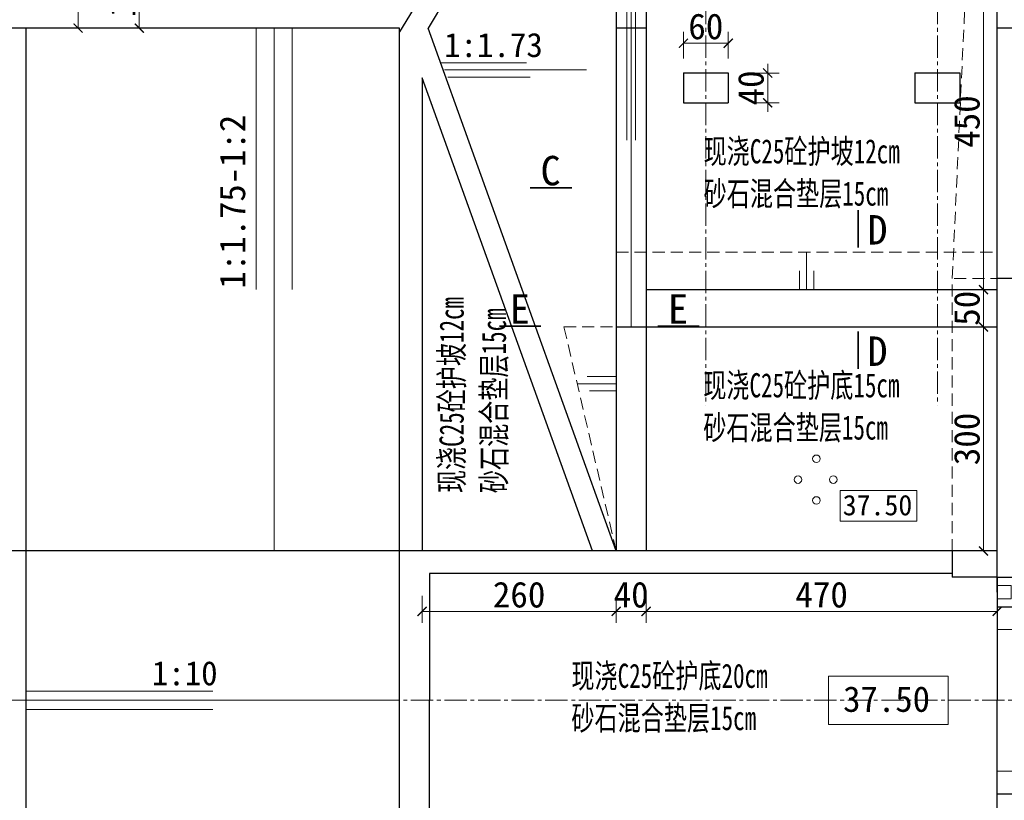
# Model space of a CAD drawing. Extents: x -13074 to 1448651, y 3648755 to 8081248.
# Tile 22 of 173: x 557528 to 557660, y 3858549 to 3858653. Entities that reach past the tile are written whole.
import ezdxf

# ---------------------------------------------------------------- set-up
doc = ezdxf.new("R2010")
doc.units = 0
doc.header["$PDMODE"] = 32
doc.header["$PDSIZE"] = 0.2
doc.linetypes.add('CENTER2', pattern=[1.125, 0.75, -0.125, 0.125, -0.125])
doc.linetypes.add('HIDDEN2', pattern=[0.1875, 0.125, -0.0625])
doc.layers.get('0').update_dxf_attribs({"linetype": 'CONTINUOUS'})
doc.layers.get('Defpoints').update_dxf_attribs({"linetype": 'CONTINUOUS'})
for name, color, linetype, lineweight in [('0.09标注线', 3, 'CONTINUOUS', 9), ('0.15红线', 1, 'CONTINUOUS', 15), ('0.15虚线', 1, 'HIDDEN2', 15), ('0.30粗线', 7, 'CONTINUOUS', 30), ('0.3黄粗', 7, 'CONTINUOUS', 30), ('细实线', 3, 'CONTINUOUS', 20)]:
    doc.layers.add(name, color=color, linetype=linetype, lineweight=lineweight)
doc.layers.add('PUB_DIM', color=3, linetype='CONTINUOUS')
doc.styles.add('-仿宋_GB2312', font='FangSong_GB2312.ttf')
doc.styles.add('TSSD_Dimension', font='tssdeng.shx', dxfattribs={"width": 0.7, "bigfont": '1hztxt.shx'})
doc.dimstyles.new('TSSD_100_100', dxfattribs={"dimtxt": 300, "dimasz": 100, "dimexe": 100, "dimexo": 250, "dimgap": 100, "dimtad": 1, "dimdec": 0, "dimzin": 0, "dimdsep": 46, "dimtxsty": 'TSSD_Dimension', "dimblk": 'ARCHTICK', "dimcen": 0, "dimdle": 100, "dimclrt": 7, "dimadec": 0, "dimazin": 0, "dimtfac": 1, "dimtdec": 0, "dimtix": 1, "dimtmove": 2, "dimatfit": 3, "dimfxl": 1, "dimtolj": 1, "dimtzin": 0, "dimarcsym": 0})
doc.dimstyles.new('副本 (5) (2) STANDARD', dxfattribs={"dimtxt": 2.3, "dimasz": 1, "dimexe": 1.25, "dimexo": 1.5, "dimgap": 0.2, "dimtad": 1, "dimdec": 1, "dimzin": 0, "dimdsep": 46, "dimtxsty": '-仿宋_GB2312', "dimblk": 'ARCHTICK', "dimcen": 0.09, "dimadec": 0, "dimazin": 0, "dimtfac": 1, "dimtdec": 1, "dimtix": 1, "dimtmove": 2, "dimatfit": 3, "dimfxl": 1.7, "dimfxlon": 1, "dimtolj": 1, "dimtzin": 0, "dimlwd": 9, "dimlwe": 9, "dimarcsym": 0})

# ---------------------------------------------------------------- blocks, each defined once
blk = doc.blocks.new('_ARCHTICK')
at = {"color": 0, "linetype": 'ByBlock', "const_width": 0.15}
blk.add_lwpolyline([(-0.5, -0.5), (0.5, 0.5)], dxfattribs=at)
blk = doc.blocks.new('*D2131')
at = {"layer": '0.09标注线', "color": 0, "linetype": 'Continuous', "lineweight": 9}
for p, q in [((557483.94, 3858582.31), (557483.94, 3858583.52)), ((557486.04, 3858582.31), (557482.42, 3858582.31)), ((557483.94, 3858582.31), (557483.94, 3858579.31)), ((557486.04, 3858579.31), (557482.42, 3858579.31)), ((557483.94, 3858579.31), (557483.94, 3858578.1))]:
    blk.add_line(p, q, dxfattribs=at)
at = {"layer": 'Defpoints', "color": 0, "linetype": 'Continuous', "lineweight": 13}
for p in [(557579.5, 3858582.31, 0.34), (557483.94, 3858579.31), (557583.19, 3858579.31, 0)]:
    blk.add_point(p, dxfattribs=at)
at = {"layer": '0.09标注线', "color": 0, "linetype": 'Continuous', "lineweight": 9, "xscale": 1.21, "yscale": 1.21, "zscale": 1.21}
for p, rotation in [((557483.94, 3858582.31), 270), ((557483.94, 3858579.31), 90)]:
    blk.add_blockref('_ARCHTICK', p, dxfattribs=dict(at, rotation=rotation))
at = {"layer": '0.09标注线', "color": 0, "linetype": 'Continuous', "lineweight": 13, "insert": (557481.72, 3858580.81), "char_height": 3.45, "attachment_point": 5, "rotation": 90, "style": '-仿宋_GB2312'}
blk.add_mtext('\\A1;30', dxfattribs=at)
blk = doc.blocks.new('*D2135')
at = {"layer": '0.09标注线', "color": 0, "linetype": 'Continuous', "lineweight": 9}
for p, q in [((557486.04, 3858579.31), (557482.42, 3858579.31)), ((557483.94, 3858545.31), (557483.94, 3858579.31)), ((557486.04, 3858545.31), (557482.42, 3858545.31))]:
    blk.add_line(p, q, dxfattribs=at)
at = {"layer": 'Defpoints', "color": 0, "linetype": 'Continuous', "lineweight": 13}
for p in [(557483.94, 3858579.31), (557583.19, 3858579.31, 0), (557583.19, 3858545.31, 0)]:
    blk.add_point(p, dxfattribs=at)
at = {"layer": '0.09标注线', "color": 0, "linetype": 'Continuous', "lineweight": 9, "xscale": 1.21, "yscale": 1.21, "zscale": 1.21}
for p, rotation in [((557483.94, 3858579.31), 90), ((557483.94, 3858545.31), 270)]:
    blk.add_blockref('_ARCHTICK', p, dxfattribs=dict(at, rotation=rotation))
at = {"layer": '0.09标注线', "color": 0, "linetype": 'Continuous', "lineweight": 13, "insert": (557481.72, 3858562.31), "char_height": 3.45, "attachment_point": 5, "rotation": 90, "style": '-仿宋_GB2312'}
blk.add_mtext('\\A1;340', dxfattribs=at)
blk = doc.blocks.new('*D2147')
at = {"layer": '0.09标注线', "color": 0, "linetype": 'Continuous', "lineweight": 9}
for p, q in [((557477.92, 3858652.31), (557474.3, 3858652.31)), ((557475.82, 3858472.31), (557475.82, 3858652.31)), ((557477.92, 3858472.31), (557474.3, 3858472.31))]:
    blk.add_line(p, q, dxfattribs=at)
at = {"layer": 'Defpoints', "color": 0, "linetype": 'Continuous', "lineweight": 13}
for p in [(557475.82, 3858652.31), (557551.18, 3858652.31, 0.33), (557579.19, 3858472.31, 0.33)]:
    blk.add_point(p, dxfattribs=at)
at = {"layer": '0.09标注线', "color": 0, "linetype": 'Continuous', "lineweight": 9, "xscale": 1.21, "yscale": 1.21, "zscale": 1.21}
for p, rotation in [((557475.82, 3858652.31), 90), ((557475.82, 3858472.31), 270)]:
    blk.add_blockref('_ARCHTICK', p, dxfattribs=dict(at, rotation=rotation))
at = {"layer": '0.09标注线', "color": 0, "linetype": 'Continuous', "lineweight": 13, "insert": (557473.6, 3858562.31), "char_height": 3.45, "attachment_point": 5, "rotation": 90, "style": '-仿宋_GB2312'}
blk.add_mtext('\\A1;1800', dxfattribs=at)
blk = doc.blocks.new('*D2150')
at = {"layer": '0.09标注线', "color": 0, "linetype": 'Continuous', "lineweight": 9}
for p, q in [((557486.04, 3858652.31), (557482.42, 3858652.31)), ((557483.94, 3858652.31), (557483.94, 3858582.31)), ((557486.04, 3858582.31), (557482.42, 3858582.31))]:
    blk.add_line(p, q, dxfattribs=at)
at = {"layer": 'Defpoints', "color": 0, "linetype": 'Continuous', "lineweight": 13}
for p in [(557571.86, 3858652.31), (557483.94, 3858582.31), (557579.5, 3858582.31, 0.34)]:
    blk.add_point(p, dxfattribs=at)
at = {"layer": '0.09标注线', "color": 0, "linetype": 'Continuous', "lineweight": 9, "xscale": 1.21, "yscale": 1.21, "zscale": 1.21}
for p, rotation in [((557483.94, 3858652.31), 90), ((557483.94, 3858582.31), 270)]:
    blk.add_blockref('_ARCHTICK', p, dxfattribs=dict(at, rotation=rotation))
at = {"layer": '0.09标注线', "color": 0, "linetype": 'Continuous', "lineweight": 13, "insert": (557481.72, 3858617.31), "char_height": 3.45, "attachment_point": 5, "rotation": 90, "style": '-仿宋_GB2312'}
blk.add_mtext('\\A1;700', dxfattribs=at)
blk = doc.blocks.new('*D2161')
at = {"layer": '0.09标注线', "color": 0, "linetype": 'Continuous', "lineweight": 9}
for p, q in [((557546.43, 3858662.31), (557542.81, 3858662.31)), ((557544.33, 3858652.31), (557544.33, 3858662.31)), ((557546.43, 3858652.31), (557542.81, 3858652.31))]:
    blk.add_line(p, q, dxfattribs=at)
at = {"layer": 'Defpoints', "color": 0, "linetype": 'Continuous', "lineweight": 13}
for p in [(557544.33, 3858662.31), (557562.79, 3858662.31, 0), (557571.86, 3858652.31, 0)]:
    blk.add_point(p, dxfattribs=at)
at = {"layer": '0.09标注线', "color": 0, "linetype": 'Continuous', "lineweight": 9, "xscale": 1.21, "yscale": 1.21, "zscale": 1.21}
for p, rotation in [((557544.33, 3858662.31), 90), ((557544.33, 3858652.31), 270)]:
    blk.add_blockref('_ARCHTICK', p, dxfattribs=dict(at, rotation=rotation))
at = {"layer": '0.09标注线', "color": 0, "linetype": 'Continuous', "lineweight": 13, "insert": (557542.11, 3858657.31), "char_height": 3.45, "attachment_point": 5, "rotation": 90, "style": '-仿宋_GB2312'}
blk.add_mtext('\\A1;100', dxfattribs=at)
blk = doc.blocks.new('*D2165')
at = {"layer": '0.09标注线', "color": 0, "linetype": 'Continuous', "lineweight": 9}
for p, q in [((557538.24, 3858745.81), (557534.62, 3858745.81)), ((557536.14, 3858652.32), (557536.14, 3858745.81)), ((557538.24, 3858652.32), (557534.62, 3858652.32))]:
    blk.add_line(p, q, dxfattribs=at)
at = {"layer": 'Defpoints', "color": 0, "linetype": 'Continuous', "lineweight": 13}
for p in [(557536.14, 3858745.81), (557602.19, 3858745.81, 0), (557551.13, 3858652.32, 0.01)]:
    blk.add_point(p, dxfattribs=at)
at = {"layer": '0.09标注线', "color": 0, "linetype": 'Continuous', "lineweight": 9, "xscale": 1.21, "yscale": 1.21, "zscale": 1.21}
for p, rotation in [((557536.14, 3858745.81), 90), ((557536.14, 3858652.32), 270)]:
    blk.add_blockref('_ARCHTICK', p, dxfattribs=dict(at, rotation=rotation))
at = {"layer": '0.09标注线', "color": 0, "linetype": 'Continuous', "lineweight": 13, "insert": (557533.92, 3858699.07), "char_height": 3.45, "attachment_point": 5, "rotation": 90, "style": '-仿宋_GB2312'}
blk.add_mtext('\\A1;935', dxfattribs=at)
blk = doc.blocks.new('*D2166')
at = {"layer": '0.09标注线', "color": 0, "linetype": 'Continuous', "lineweight": 9}
for p, q in [((557718.76, 3858618.81), (557722.38, 3858618.81)), ((557720.86, 3858578.81), (557720.86, 3858618.81)), ((557718.76, 3858578.81), (557722.38, 3858578.81))]:
    blk.add_line(p, q, dxfattribs=at)
at = {"layer": 'Defpoints', "color": 0, "linetype": 'Continuous', "lineweight": 13}
for p in [(557659.19, 3858618.81, 0.32), (557720.86, 3858618.81), (557659.19, 3858578.81)]:
    blk.add_point(p, dxfattribs=at)
at = {"layer": '0.09标注线', "color": 0, "linetype": 'Continuous', "lineweight": 9, "xscale": 1.21, "yscale": 1.21, "zscale": 1.21}
for p, rotation in [((557720.86, 3858618.81), 90), ((557720.86, 3858578.81), 270)]:
    blk.add_blockref('_ARCHTICK', p, dxfattribs=dict(at, rotation=rotation))
at = {"layer": '0.09标注线', "color": 0, "linetype": 'Continuous', "lineweight": 13, "insert": (557718.63, 3858598.81), "char_height": 3.45, "attachment_point": 5, "rotation": 90, "style": '-仿宋_GB2312'}
blk.add_mtext('\\A1;400', dxfattribs=at)
blk = doc.blocks.new('*D2167')
at = {"layer": '0.09标注线', "color": 0, "linetype": 'Continuous', "lineweight": 9}
for p, q in [((557582.19, 3858576.31), (557582.19, 3858572.7)), ((557608.19, 3858576.31), (557608.19, 3858572.7)), ((557582.19, 3858574.22), (557608.19, 3858574.22))]:
    blk.add_line(p, q, dxfattribs=at)
at = {"layer": 'Defpoints', "color": 0, "linetype": 'Continuous', "lineweight": 13}
for p in [(557582.19, 3858582.31, -0.52), (557608.19, 3858582.31, -0.52), (557608.19, 3858574.22)]:
    blk.add_point(p, dxfattribs=at)
at = {"layer": '0.09标注线', "color": 0, "linetype": 'Continuous', "lineweight": 9, "xscale": 1.21, "yscale": 1.21, "zscale": 1.21, "rotation": 180}
blk.add_blockref('_ARCHTICK', (557582.19, 3858574.22), dxfattribs=at)
at = {"layer": '0.09标注线', "color": 0, "linetype": 'Continuous', "lineweight": 9, "xscale": 1.21, "yscale": 1.21, "zscale": 1.21}
blk.add_blockref('_ARCHTICK', (557608.19, 3858574.22), dxfattribs=at)
at = {"layer": '0.09标注线', "color": 0, "linetype": 'Continuous', "lineweight": 13, "insert": (557595.19, 3858576.44), "char_height": 3.45, "attachment_point": 5, "style": '-仿宋_GB2312'}
blk.add_mtext('\\A1;260', dxfattribs=at)
blk = doc.blocks.new('*D2168')
at = {"layer": '0.09标注线', "color": 0, "linetype": 'Continuous', "lineweight": 9}
for p, q in [((557608.19, 3858576.31), (557608.19, 3858572.7)), ((557612.19, 3858576.31), (557612.19, 3858572.7)), ((557608.19, 3858574.22), (557606.98, 3858574.22)), ((557608.19, 3858574.22), (557612.19, 3858574.22)), ((557612.19, 3858574.22), (557613.4, 3858574.22))]:
    blk.add_line(p, q, dxfattribs=at)
at = {"layer": 'Defpoints', "color": 0, "linetype": 'Continuous', "lineweight": 13}
for p in [(557608.19, 3858582.31, -0.52), (557612.19, 3858582.31, -0.52), (557612.19, 3858574.22)]:
    blk.add_point(p, dxfattribs=at)
at = {"layer": '0.09标注线', "color": 0, "linetype": 'Continuous', "lineweight": 9, "xscale": 1.21, "yscale": 1.21, "zscale": 1.21}
blk.add_blockref('_ARCHTICK', (557608.19, 3858574.22), dxfattribs=at)
at = {"layer": '0.09标注线', "color": 0, "linetype": 'Continuous', "lineweight": 9, "xscale": 1.21, "yscale": 1.21, "zscale": 1.21, "rotation": 180}
blk.add_blockref('_ARCHTICK', (557612.19, 3858574.22), dxfattribs=at)
at = {"layer": '0.09标注线', "color": 0, "linetype": 'Continuous', "lineweight": 13, "insert": (557610.19, 3858576.44), "char_height": 3.45, "attachment_point": 5, "style": '-仿宋_GB2312'}
blk.add_mtext('\\A1;40', dxfattribs=at)
blk = doc.blocks.new('*D2169')
at = {"layer": '0.09标注线', "color": 0, "linetype": 'Continuous', "lineweight": 9}
for p, q in [((557612.19, 3858576.31), (557612.19, 3858572.7)), ((557659.19, 3858576.31), (557659.19, 3858572.7)), ((557612.19, 3858574.22), (557659.19, 3858574.22))]:
    blk.add_line(p, q, dxfattribs=at)
at = {"layer": 'Defpoints', "color": 0, "linetype": 'Continuous', "lineweight": 13}
for p in [(557612.19, 3858582.31, -0.52), (557659.19, 3858578.81, -0.52), (557659.19, 3858574.22)]:
    blk.add_point(p, dxfattribs=at)
at = {"layer": '0.09标注线', "color": 0, "linetype": 'Continuous', "lineweight": 9, "xscale": 1.21, "yscale": 1.21, "zscale": 1.21, "rotation": 180}
blk.add_blockref('_ARCHTICK', (557612.19, 3858574.22), dxfattribs=at)
at = {"layer": '0.09标注线', "color": 0, "linetype": 'Continuous', "lineweight": 9, "xscale": 1.21, "yscale": 1.21, "zscale": 1.21}
blk.add_blockref('_ARCHTICK', (557659.19, 3858574.22), dxfattribs=at)
at = {"layer": '0.09标注线', "color": 0, "linetype": 'Continuous', "lineweight": 13, "insert": (557635.69, 3858576.44), "char_height": 3.45, "attachment_point": 5, "style": '-仿宋_GB2312'}
blk.add_mtext('\\A1;470', dxfattribs=at)
blk = doc.blocks.new('*D2173')
at = {"layer": '0.09标注线', "color": 0, "linetype": 'Continuous', "lineweight": 9}
for p, q in [((557657.37, 3858617.31), (557657.37, 3858618.52)), ((557657.38, 3858617.31), (557655.85, 3858617.31)), ((557657.37, 3858617.31), (557657.37, 3858612.31)), ((557657.38, 3858612.31), (557655.85, 3858612.31)), ((557657.37, 3858612.31), (557657.37, 3858611.1))]:
    blk.add_line(p, q, dxfattribs=at)
at = {"layer": 'Defpoints', "color": 0, "linetype": 'Continuous', "lineweight": 13}
for p in [(557659.19, 3858617.31, -0.52), (557657.37, 3858612.31), (557659.19, 3858612.31, -0.52)]:
    blk.add_point(p, dxfattribs=at)
at = {"layer": '0.09标注线', "color": 0, "linetype": 'Continuous', "lineweight": 9, "xscale": 1.21, "yscale": 1.21, "zscale": 1.21}
for p, rotation in [((557657.37, 3858617.31), 270), ((557657.37, 3858612.31), 90)]:
    blk.add_blockref('_ARCHTICK', p, dxfattribs=dict(at, rotation=rotation))
at = {"layer": '0.09标注线', "color": 0, "linetype": 'Continuous', "lineweight": 13, "insert": (557655.15, 3858614.81), "char_height": 3.45, "attachment_point": 5, "rotation": 90, "style": '-仿宋_GB2312'}
blk.add_mtext('\\A1;50', dxfattribs=at)
blk = doc.blocks.new('*D2174')
at = {"layer": '0.09标注线', "color": 0, "linetype": 'Continuous', "lineweight": 9}
for p, q in [((557657.38, 3858612.31), (557655.85, 3858612.31)), ((557657.37, 3858612.31), (557657.37, 3858582.31)), ((557657.38, 3858582.31), (557655.85, 3858582.31))]:
    blk.add_line(p, q, dxfattribs=at)
at = {"layer": 'Defpoints', "color": 0, "linetype": 'Continuous', "lineweight": 13}
for p in [(557659.19, 3858612.31, -0.52), (557657.37, 3858582.31), (557659.19, 3858582.31, -0.52)]:
    blk.add_point(p, dxfattribs=at)
at = {"layer": '0.09标注线', "color": 0, "linetype": 'Continuous', "lineweight": 9, "xscale": 1.21, "yscale": 1.21, "zscale": 1.21}
for p, rotation in [((557657.37, 3858612.31), 90), ((557657.37, 3858582.31), 270)]:
    blk.add_blockref('_ARCHTICK', p, dxfattribs=dict(at, rotation=rotation))
at = {"layer": '0.09标注线', "color": 0, "linetype": 'Continuous', "lineweight": 13, "insert": (557655.15, 3858597.31), "char_height": 3.45, "attachment_point": 5, "rotation": 90, "style": '-仿宋_GB2312'}
blk.add_mtext('\\A1;300', dxfattribs=at)
blk = doc.blocks.new('*D2253')
at = {"layer": '0.09标注线', "color": 0, "linetype": 'Continuous', "lineweight": 9}
for p, q in [((557617.19, 3858648.27), (557617.19, 3858651.82)), ((557623.19, 3858648.27), (557623.19, 3858651.82)), ((557617.19, 3858650.3), (557623.19, 3858650.3))]:
    blk.add_line(p, q, dxfattribs=at)
at = {"layer": 'Defpoints', "color": 0, "linetype": 'Continuous', "lineweight": 13}
for p in [(557623.19, 3858650.3), (557617.19, 3858646.31, -1.09), (557623.19, 3858646.31, -1.09)]:
    blk.add_point(p, dxfattribs=at)
at = {"layer": '0.09标注线', "color": 0, "linetype": 'Continuous', "lineweight": 9, "xscale": 1.21, "yscale": 1.21, "zscale": 1.21, "rotation": 180}
blk.add_blockref('_ARCHTICK', (557617.19, 3858650.3), dxfattribs=at)
at = {"layer": '0.09标注线', "color": 0, "linetype": 'Continuous', "lineweight": 9, "xscale": 1.21, "yscale": 1.21, "zscale": 1.21}
blk.add_blockref('_ARCHTICK', (557623.19, 3858650.3), dxfattribs=at)
at = {"layer": '0.09标注线', "color": 0, "linetype": 'Continuous', "lineweight": 13, "insert": (557620.19, 3858652.53), "char_height": 3.45, "attachment_point": 5, "style": '-仿宋_GB2312'}
blk.add_mtext('\\A1;60', dxfattribs=at)
blk = doc.blocks.new('*D2254')
at = {"layer": '0.09标注线', "color": 0, "linetype": 'Continuous', "lineweight": 9}
for p, q in [((557628.47, 3858646.31), (557628.47, 3858647.52)), ((557626.41, 3858646.31), (557629.99, 3858646.31)), ((557628.47, 3858646.31), (557628.47, 3858642.31)), ((557626.41, 3858642.31), (557629.99, 3858642.31)), ((557628.47, 3858642.31), (557628.47, 3858641.1))]:
    blk.add_line(p, q, dxfattribs=at)
at = {"layer": 'Defpoints', "color": 0, "linetype": 'Continuous', "lineweight": 13}
for p in [(557623.19, 3858646.31, -1.09), (557623.19, 3858642.31, -1.09), (557628.47, 3858642.31)]:
    blk.add_point(p, dxfattribs=at)
at = {"layer": '0.09标注线', "color": 0, "linetype": 'Continuous', "lineweight": 9, "xscale": 1.21, "yscale": 1.21, "zscale": 1.21}
for p, rotation in [((557628.47, 3858646.31), 270), ((557628.47, 3858642.31), 90)]:
    blk.add_blockref('_ARCHTICK', p, dxfattribs=dict(at, rotation=rotation))
at = {"layer": '0.09标注线', "color": 0, "linetype": 'Continuous', "lineweight": 13, "insert": (557626.24, 3858644.31), "char_height": 3.45, "attachment_point": 5, "rotation": 90, "style": '-仿宋_GB2312'}
blk.add_mtext('\\A1;40', dxfattribs=at)
blk = doc.blocks.new('*D1656')
at = {"layer": 'Defpoints', "color": 0, "lineweight": 13}
for p in [(795706, 267581), (795535, 266220), (795733, 266164), (795134, 265865), (795134, 265865)]:
    blk.add_point(p, dxfattribs=at)
at = {"layer": 'PUB_DIM', "color": 0, "lineweight": -2}
blk.add_arc((795134, 265865), 536, 26.5651, 71.5651, dxfattribs=at)
at = {"layer": 'PUB_DIM', "color": 0, "lineweight": -2, "xscale": 100, "yscale": 100, "zscale": 100}
for p, rotation in [((795303, 266373), 161.5650511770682), ((795614, 266104), 296.5650511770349)]:
    blk.add_blockref('_ARCHTICK', p, dxfattribs=dict(at, rotation=rotation))
blk = doc.blocks.new('*D3143')
at = {"layer": '0.09标注线', "color": 0, "linetype": 'Continuous', "lineweight": 9}
for p, q in [((557657.45, 3858662.31), (557655.85, 3858662.31)), ((557657.37, 3858662.31), (557657.37, 3858617.31)), ((557657.45, 3858617.31), (557655.85, 3858617.31))]:
    blk.add_line(p, q, dxfattribs=at)
at = {"layer": 'Defpoints', "color": 0, "linetype": 'Continuous', "lineweight": 13}
for p in [(557659.19, 3858662.31, -1.09), (557657.37, 3858617.31), (557659.19, 3858617.31, -1.09)]:
    blk.add_point(p, dxfattribs=at)
at = {"layer": '0.09标注线', "color": 0, "linetype": 'Continuous', "lineweight": 9, "xscale": 1.21, "yscale": 1.21, "zscale": 1.21}
for p, rotation in [((557657.37, 3858662.31), 90), ((557657.37, 3858617.31), 270)]:
    blk.add_blockref('_ARCHTICK', p, dxfattribs=dict(at, rotation=rotation))
at = {"layer": '0.09标注线', "color": 0, "linetype": 'Continuous', "lineweight": 13, "insert": (557655.15, 3858639.81), "char_height": 3.45, "attachment_point": 5, "rotation": 90, "style": '-仿宋_GB2312'}
blk.add_mtext('\\A1;450', dxfattribs=at)
blk = doc.blocks.new('123')
at = {"layer": 'PUB_DIM', "color": 7}
dim = blk.add_angular_dim_2l(base=(795535.2, 266220.4), line1=((795732.5, 266163.8), (795133.8, 265864.5)), line2=((795133.8, 265864.5), (795706, 267580.9)), text=' ', dimstyle='TSSD_100_100', dxfattribs=at)
dim.commit()
dim.dimension.update_dxf_attribs({"geometry": '*D1656', "text_midpoint": (426562.1, 722353.3)})

msp = doc.modelspace()

# ---------------------------------------------------------------- linework, layer by layer
at = {"layer": '0.09标注线', "linetype": 'Continuous', "lineweight": 35}
for p, q in [((557602.227, 3858630.93, -1.089), (557596.673, 3858630.93, -1.089)), ((557640.593, 3858627.939, -0.556), (557640.593, 3858622.951, -0.556)), ((557598.118, 3858612.402, -2.058), (557592.564, 3858612.402, -2.058)), ((557619.3, 3858612.402, -2.058), (557613.746, 3858612.402, -2.058)), ((557640.593, 3858611.685, -0.556), (557640.593, 3858606.697, -0.556))]:
    msp.add_line(p, q, dxfattribs=at)
at = {"layer": '0.09标注线'}
for p, q in [((557648.42, 3858590.417, -1.097), (557638.183, 3858590.417, -1.097)), ((557638.183, 3858590.417, -1.097), (557638.183, 3858586.287, -1.097)), ((557648.42, 3858586.287, -1.097), (557648.42, 3858590.417, -1.097)), ((557638.183, 3858586.287, -1.097), (557648.42, 3858586.287, -1.097)), ((557652.621, 3858565.54, -1.081), (557636.625, 3858565.54, -1.081)), ((557636.625, 3858565.54, -1.081), (557636.625, 3858559.088, -1.081)), ((557652.621, 3858559.088, -1.081), (557652.621, 3858565.54, -1.081)), ((557636.625, 3858559.088, -1.081), (557652.621, 3858559.088, -1.081))]:
    msp.add_line(p, q, dxfattribs=at)
at = {"layer": '0.09标注线', "color": 3, "lineweight": 9}
for p, q in [((557659.189, 3858571.814, -1.089), (557759.189, 3858571.814, -1.089)), ((557659.189, 3858552.814, -1.089), (557759.189, 3858552.814, -1.089))]:
    msp.add_line(p, q, dxfattribs=at)
at = {"layer": '0.09标注线', "linetype": 'Continuous', "lineweight": 13}
for p, q in [((557529.189, 3858563.56, -0.754), (557554.189, 3858563.56, -0.754)), ((557529.072, 3858562.314, -1.084), (557579.189, 3858562.314, -0.754)), ((557529.189, 3858561.068, -0.754), (557554.189, 3858561.068, -0.754))]:
    msp.add_line(p, q, dxfattribs=at)
at = {"layer": '0.09标注线', "color": 7}
for centre in [(557634.989, 3858594.657, -1.089), (557634.989, 3858594.657, -1.089), (557632.532, 3858591.868, -1.089), (557632.532, 3858591.868, -1.089), (557637.257, 3858591.868, -1.089), (557637.257, 3858591.868, -1.089), (557634.989, 3858589.08, -1.089), (557634.989, 3858589.08, -1.089)]:
    msp.add_circle(centre, 0.5, dxfattribs=at)
at = {"layer": '0.15红线', "color": 7, "elevation": -1.089}
msp.add_lwpolyline([(557661.064, 3858577.697), (557661.064, 3858575.923), (557659.189, 3858575.923), (557659.189, 3858577.697)], close=True, dxfattribs=at)
at = {"layer": '0.15虚线', "ltscale": 13}
for p, q in [((557653.189, 3858618.815, -0.949), (557655.189, 3858662.314, -1.089)), ((557608.189, 3858622.314, -1.089), (557659.189, 3858622.314, -1.089)), ((557689.189, 3858618.814, -0.948), (557653.189, 3858618.815, -0.949)), ((557653.189, 3858579.814, -1.26), (557653.189, 3858618.814, -0.949)), ((557601.189, 3858612.314, -1.089), (557608.189, 3858582.314, -1.089)), ((557601.189, 3858612.314, -1.089), (557608.189, 3858612.314, -1.089))]:
    msp.add_line(p, q, dxfattribs=at)
at = {"layer": '0.30粗线'}
for p, q in [((557585.491, 3858662.314, -1.039), (557579.189, 3858651.812, -0.696)), ((557588.989, 3858662.314, -1.089), (557582.989, 3858652.314, -0.763)), ((557659.189, 3858576.814, -1.089), (557659.189, 3858662.314, -1.089)), ((557579.189, 3858652.313, -1.091), (557500.062, 3858652.318, -1.087)), ((557529.189, 3858472.314, -0.762), (557529.189, 3858652.313, -0.746)), ((557579.189, 3858469.315, -0.762), (557579.189, 3858652.313, -0.746)), ((557608.189, 3858582.314, -1.086), (557582.989, 3858652.314, -0.763)), ((557612.189, 3858652.314, -1.091), (557608.189, 3858652.314, -1.091)), ((557663.189, 3858652.314, -1.09), (557659.189, 3858652.314, -1.093)), ((557582.189, 3858645.679, -1.086), (557582.189, 3858582.314, -1.086)), ((557605.001, 3858582.314, -1.081), (557582.189, 3858645.679, -0.789)), ((557663.189, 3858618.814, -1.093), (557659.189, 3858618.814, -1.093)), ((557612.189, 3858617.314, -1.089), (557659.189, 3858617.314, -1.089)), ((557608.189, 3858612.314, -1.089), (557612.189, 3858612.314, -1.089)), ((557608.189, 3858612.314, -1.089), (557659.189, 3858612.314, -1.089)), ((557659.189, 3858582.314, -0.752), (557500.101, 3858582.314, -0.752)), ((557659.189, 3858582.314, -1.086), (557500.101, 3858582.314, -1.086)), ((557653.189, 3858582.314, -1.085), (557653.189, 3858578.814, -1.089)), ((557653.189, 3858579.315, -1.089), (557583.189, 3858579.314, -1.086)), ((557583.189, 3858579.314, -1.086), (557583.189, 3858562.314, -1.086)), ((557659.189, 3858578.814, -1.089), (557653.189, 3858578.814, -1.089)), ((557659.189, 3858578.814, -1.089), (557759.189, 3858578.814, -1.089)), ((557659.189, 3858578.814, -1.089), (557659.189, 3858562.314, -1.089)), ((557659.189, 3858574.814, -1.089), (557759.189, 3858574.814, -1.089)), ((557583.189, 3858545.314, -1.086), (557583.189, 3858562.314, -1.086)), ((557659.189, 3858544.814, -1.089), (557659.189, 3858562.314, -1.089)), ((557659.189, 3858549.814, -1.089), (557759.189, 3858549.814, -1.089))]:
    msp.add_line(p, q, dxfattribs=at)
at = {"layer": '0.3黄粗', "color": 7}
for p, q in [((557608.189, 3858662.314, -1.089), (557608.189, 3858612.314, -1.089)), ((557612.189, 3858662.314, -1.089), (557612.189, 3858582.314, -1.089)), ((557617.189, 3858646.314, -1.089), (557617.189, 3858642.314, -1.089)), ((557617.189, 3858646.314, -1.089), (557623.189, 3858646.314, -1.089)), ((557623.189, 3858646.314, -1.089), (557623.189, 3858642.314, -1.089)), ((557648.189, 3858646.314, -1.089), (557648.189, 3858642.314, -1.089)), ((557648.189, 3858646.314, -1.089), (557654.189, 3858646.314, -1.089)), ((557654.189, 3858646.314, -1.089), (557654.189, 3858642.314, -1.089)), ((557617.189, 3858642.314, -1.089), (557623.189, 3858642.314, -1.089)), ((557648.189, 3858642.314, -1.089), (557654.189, 3858642.314, -1.089)), ((557608.189, 3858612.314, -1.089), (557608.189, 3858582.314, -1.089)), ((557608.189, 3858612.314, -1.089), (557612.189, 3858612.314, -1.089)), ((557612.189, 3858612.314, -1.089), (557615.189, 3858612.314, -1.089))]:
    msp.add_line(p, q, dxfattribs=at)
at = {"layer": '细实线', "color": 1, "linetype": 'CENTER2', "lineweight": 13, "ltscale": 4}
for p, q in [((557620.189, 3858696.341, -1.089), (557620.189, 3858601.837, -1.089)), ((557651.189, 3858696.341, -1.089), (557651.189, 3858601.837, -1.089)), ((557939.189, 3858562.314, -0.826), (557499.557, 3858562.314, -1.103))]:
    msp.add_line(p, q, dxfattribs=at)
at = {"layer": '细实线', "color": 3, "lineweight": 15}
for p, q in [((557609.597, 3858662.314, -1.091), (557609.597, 3858637.314, -1.091)), ((557610.189, 3858662.314, -1.091), (557610.189, 3858612.314, -1.091)), ((557610.782, 3858662.314, -1.091), (557610.782, 3858637.314, -1.091)), ((557559.961, 3858652.314, -0.752), (557559.961, 3858617.314, -0.752)), ((557562.388, 3858652.314, -0.752), (557562.388, 3858582.314, -0.752)), ((557564.815, 3858652.314, -0.752), (557564.815, 3858617.314, -0.752)), ((557584.714, 3858647.662, -1.089), (557596.198, 3858647.662, -1.089)), ((557585.187, 3858646.716, -1.089), (557604.189, 3858646.716, -1.089)), ((557585.66, 3858645.771, -1.089), (557596.67, 3858645.771, -1.089)), ((557633.689, 3858617.314, -1.089), (557633.689, 3858622.314, -1.089)), ((557632.744, 3858617.314, -1.089), (557632.744, 3858619.814, -1.089)), ((557634.635, 3858617.314, -1.089), (557634.635, 3858619.814, -1.089)), ((557608.189, 3858605.656, -1.089), (557604.299, 3858605.656, -1.089)), ((557608.189, 3858604.71, -1.089), (557602.964, 3858604.71, -1.089)), ((557608.189, 3858603.765, -1.089), (557604.614, 3858603.765, -1.089))]:
    msp.add_line(p, q, dxfattribs=at)

# ---------------------------------------------------------------- block references
at = {"linetype": 'Continuous', "lineweight": 13, "xscale": 0.01000000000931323, "yscale": 0.009999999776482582, "zscale": 0.01}
msp.add_blockref('123', (552983.124, 3855442.078), dxfattribs=at)

# ---------------------------------------------------------------- texts
at = {"layer": '0.09标注线', "color": 3, "lineweight": 9, "style": '-仿宋_GB2312', "width": 0.7}
for s, p in [('现浇C25砼护坡12cm', (557619.893, 3858634.208, -1.089)), ('砂石混合垫层15cm', (557619.893, 3858628.548, -1.089)), ('现浇C25砼护底15cm', (557619.851, 3858602.879, -0.752)), ('砂石混合垫层15cm', (557619.851, 3858597.22, -0.752)), ('现浇C25砼护底20cm', (557602.194, 3858563.979, -0.752)), ('砂石混合垫层15cm', (557602.194, 3858558.32, -0.752))]:
    msp.add_text(s, height=3.24, dxfattribs=at).set_placement(p)
for s, p in [('现浇C25砼护坡12cm', (557587.771, 3858590.062, -1.086)), ('砂石混合垫层15cm', (557593.43, 3858590.062, -1.086))]:
    msp.add_text(s, height=3.24, rotation=90, dxfattribs=at).set_placement(p)
at = {"layer": '0.09标注线', "color": 3, "lineweight": 9, "char_height": 3.24, "width": 3.42, "attachment_point": 1, "style": '-仿宋_GB2312'}
for s, insert in [('1:1.73', (557585.138, 3858651.687, -1.089)), ('1:10', (557546.004, 3858567.562, -1.089))]:
    msp.add_mtext(s, dxfattribs=dict(at, insert=insert))
at = {"layer": '0.09标注线', "insert": (557555.092, 3858617.448, -0.752), "char_height": 3.42, "width": 3.42, "attachment_point": 1, "rotation": 90, "style": '-仿宋_GB2312'}
msp.add_mtext('1:1.75-1:2', dxfattribs=at)
at = {"layer": '0.09标注线', "attachment_point": 3, "style": '-仿宋_GB2312'}
for s, insert, char_height, width in [('C', (557600.736, 3858635.21, -1.089), 3.938, 3.9375), ('D', (557644.517, 3858627.284, -0.556), 3.938, 3.9375), ('E', (557596.627, 3858616.683, -2.058), 3.938, 3.9375), ('E', (557617.809, 3858616.683, -2.058), 3.938, 3.9375), ('D', (557644.517, 3858611.03, -0.556), 3.938, 3.9375), ('37.50', (557647.828, 3858589.821, -1.097), 2.736, 2.736), ('37.50', (557650.206, 3858564.188, -1.081), 3.42, 3.42)]:
    msp.add_mtext(s, dxfattribs=dict(at, insert=insert, char_height=char_height, width=width))

# ---------------------------------------------------------------- dimensions: what is measured, and where the dimension line sits
at = {"layer": '0.09标注线', "linetype": 'Continuous', "lineweight": 13}
for base, p1, p2, angle, picture, middle in [((557536.142, 3858745.812, -1.093), (557551.13, 3858652.318, -1.086), (557602.189, 3858745.812, -1.089), 90, '*D2165', (557533.917, 3858699.065, -1.093)), ((557544.334, 3858662.312, -1.093), (557571.862, 3858652.314, -1.089), (557562.789, 3858662.312, -1.089), 90, '*D2161', (557542.109, 3858657.313, -1.093)), ((557657.37, 3858617.314), (557659.189, 3858662.314, -1.089), (557659.189, 3858617.314, -1.089), 90, '*D3143', (557655.145, 3858639.814)), ((557475.822, 3858652.314, -1.089), (557579.189, 3858472.314, -0.76), (557551.185, 3858652.314, -0.755), 90, '*D2147', (557473.597, 3858562.314, -1.089)), ((557483.942, 3858582.314, -1.089), (557571.862, 3858652.314, -1.089), (557579.505, 3858582.314, -0.752), 90, '*D2150', (557481.717, 3858617.314, -1.089)), ((557628.466, 3858642.314), (557623.189, 3858646.314, -1.089), (557623.189, 3858642.314, -1.089), 90, '*D2254', (557626.241, 3858644.314)), ((557720.859, 3858618.814, -1.093), (557659.189, 3858578.814, -1.093), (557659.189, 3858618.814, -0.775), 90, '*D2166', (557718.634, 3858598.814, -1.093)), ((557657.37, 3858612.314, -0.571), (557659.189, 3858617.314, -1.089), (557659.189, 3858612.314, -1.089), 90, '*D2173', (557655.145, 3858614.814, -0.571)), ((557657.37, 3858582.314, -0.571), (557659.189, 3858612.314, -1.089), (557659.189, 3858582.314, -1.086), 90, '*D2174', (557655.145, 3858597.314, -0.571)), ((557483.942, 3858579.314, -1.089), (557579.505, 3858582.314, -0.752), (557583.189, 3858579.314, -1.086), 90, '*D2131', (557481.717, 3858580.814, -1.089)), ((557483.942, 3858579.314, -1.089), (557583.189, 3858545.314, -1.086), (557583.189, 3858579.314, -1.086), 270, '*D2135', (557481.717, 3858562.314, -1.089))]:
    dim = msp.add_linear_dim(base=base, p1=p1, p2=p2, angle=angle, dimstyle='副本 (5) (2) STANDARD', override={"dimtxt": 3.45, "dimasz": 1.21, "dimexe": 1.52, "dimexo": 1.83, "dimgap": 0.5, "dimdec": 0, "dimlfac": 10, "dimfxl": 2.1}, dxfattribs=at)
    dim.commit()
    dim.dimension.update_dxf_attribs({"geometry": picture, "text_midpoint": middle})
for base, p1, p2, picture, middle in [((557623.189, 3858650.3), (557617.189, 3858646.314, -1.089), (557623.189, 3858646.314, -1.089), '*D2253', (557620.189, 3858652.525)), ((557608.189, 3858574.22, -0.571), (557582.189, 3858582.314, -1.086), (557608.189, 3858582.314, -1.089), '*D2167', (557595.189, 3858576.445, -0.571)), ((557612.189, 3858574.22, -0.571), (557608.189, 3858582.314, -1.089), (557612.189, 3858582.314, -1.089), '*D2168', (557610.189, 3858576.445, -0.571)), ((557659.189, 3858574.22, -0.571), (557612.189, 3858582.314, -1.089), (557659.189, 3858578.814, -1.089), '*D2169', (557635.689, 3858576.445, -0.571))]:
    dim = msp.add_linear_dim(base=base, p1=p1, p2=p2, dimstyle='副本 (5) (2) STANDARD', override={"dimtxt": 3.45, "dimasz": 1.21, "dimexe": 1.52, "dimexo": 1.83, "dimgap": 0.5, "dimdec": 0, "dimlfac": 10, "dimfxl": 2.1}, dxfattribs=at)
    dim.commit()
    dim.dimension.update_dxf_attribs({"geometry": picture, "text_midpoint": middle})

doc.saveas('drawing.dxf')
